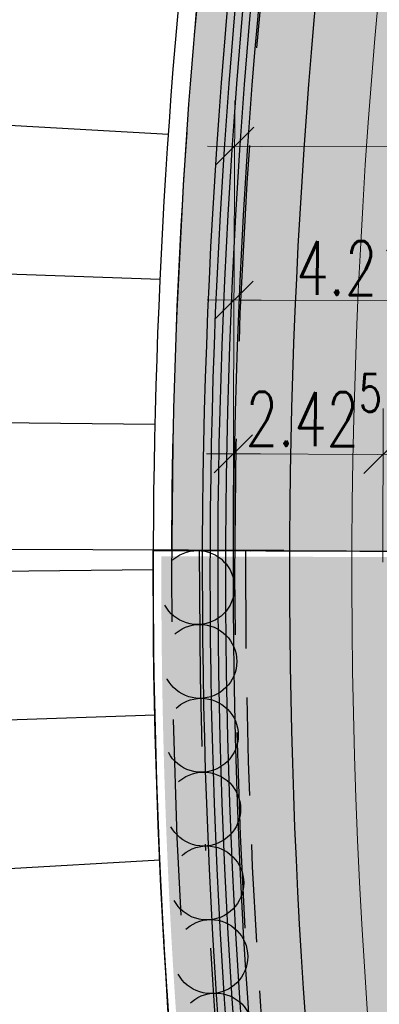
# Model space of a CAD drawing. Header units: metres. Extents: x 3458045 to 3462392, y 5482308 to 5484762.
# Tile 55 of 256: x 3459661 to 3459667, y 5483569 to 5483585. Entities that reach past the tile are written whole.
import ezdxf

# ---------------------------------------------------------------- set-up
doc = ezdxf.new("R2010")
doc.units = ezdxf.units.M
doc.header["$PDMODE"] = 3
doc.header["$PDSIZE"] = 0.1
for name, pattern in [('AUSGEZOGEN', [2, 1, 1]), ('STRICHPUNKT2', [12.7, 6.35, -3.175, 0, -3.175]), ('VERDECKT2', [4.7625, 3.175, -1.5875])]:
    doc.linetypes.add(name, pattern=pattern)
doc.layers.get('0').update_dxf_attribs({"linetype": 'CONTINUOUS'})
doc.layers.get('DEFPOINTS').update_dxf_attribs({"linetype": 'CONTINUOUS'})
for name, color, linetype in [('SP_ACHSE_8521', 7, 'CONTINUOUS'), ('SP_ACHSE_8901', 7, 'CONTINUOUS'), ('SP_ACHSE_8911', 7, 'CONTINUOUS'), ('SP_AXIS', 7, 'CONTINUOUS'), ('SP_BAUGRUBE-BÖSCHUNG', 210, 'AUSGEZOGEN'), ('SP_BAUGRUBE-VERBAU', 210, 'AUSGEZOGEN'), ('SP_Blockfugen', 2, 'STRICHPUNKT2'), ('SP_BW5xx-BrückenB44', 7, 'CONTINUOUS'), ('SP_SOLID_Trogsohle_L6', 254, 'CONTINUOUS'), ('SP_StadtbahnFluchtweg', 1, 'CONTINUOUS'), ('SP_Trogsohle_Bohrpfähle_L6', 1, 'VERDECKT2'), ('SP_Trogsohle_L6', 1, 'VERDECKT2'), ('SP_TrogTunnel-Bautoleranz', 160, 'VERDECKT2'), ('SP_Trogwand_L6', 2, 'CONTINUOUS'), ('SP_Trogwand_L7+8', 2, 'CONTINUOUS'), ('SP_Vb_Planung', 10, 'CONTINUOUS'), ('SP_VERM', 1, 'CONTINUOUS'), ('T__AXIS', 3, 'CONTINUOUS')]:
    doc.layers.add(name, color=color, linetype=linetype)
doc.layers.add('SP_HILF', color=6, linetype='CONTINUOUS', plot=False)
doc.styles.add('SP_F', font='romans.shx', dxfattribs={"width": 0.7, "bigfont": 'sp_f.shx'})
doc.linetypes.add('EISENBAHN', pattern='A,0.15,[130,ltypeshp.shx,S=0.25,R=0,X=0,Y=0],0.15', length=0.3)
doc.dimstyles.new('SOFI35$0', dxfattribs={"dimtxt": 3.5, "dimasz": 0.35, "dimexe": 0.9, "dimexo": 0.625, "dimgap": 0.945, "dimtad": 1, "dimdec": 3, "dimrnd": 0.001, "dimzin": 1, "dimdsep": 46, "dimtxsty": 'SP_F', "dimblk1": 'SOF_BEMSTR1', "dimblk2": 'SOF_BEMSTR2', "dimsah": 1, "dimcen": 3.5, "dimse1": 1, "dimse2": 1, "dimclrd": 1, "dimclre": 1, "dimclrt": 2, "dimaunit": 2, "dimazin": 0, "dimtfac": 1, "dimtdec": 3, "dimtmove": 0, "dimatfit": 3, "dimfxl": 1, "dimtolj": 1, "dimtzin": 0, "dimlwd": 0, "dimlwe": 0, "dimarcsym": 0})

# ---------------------------------------------------------------- blocks, each defined once
blk = doc.blocks.new('SOF_BEMSTR2')
at = {"color": 0, "linetype": 'ByBlock', "lineweight": -2}
for p, q in [((0, -20), (0, 8.5)), ((3.535, 3.535), (-3.535, -3.535)), ((-5, 0), (5, 0))]:
    blk.add_line(p, q, dxfattribs=at)
blk = doc.blocks.new('SOF_BEMSTR1')
at = {"color": 0, "linetype": 'ByBlock', "lineweight": -2}
for p, q in [((0, 20), (0, -8.5)), ((3.535, 3.535), (-3.535, -3.535)), ((-5, 0), (5, 0))]:
    blk.add_line(p, q, dxfattribs=at)
blk = doc.blocks.new('*D54')
at = {"layer": 'DEFPOINTS', "color": 0, "linetype": 'AUSGEZOGEN', "transparency": 16777216}
for p in [(3459664.464, 5483578.218), (3459664.459, 5483576.657), (3459666.884, 5483576.648)]:
    blk.add_point(p, dxfattribs=at)
at = {"layer": 'SP_VERM', "color": 1, "linetype": 'AUSGEZOGEN', "lineweight": 0, "transparency": 16777216}
blk.add_line((3459666.802, 5483578.209), (3459664.552, 5483578.217), dxfattribs=at)
at = {"layer": 'SP_VERM', "color": 1, "linetype": 'AUSGEZOGEN', "lineweight": 0, "transparency": 16777216, "xscale": 0.08750000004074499, "yscale": 0.08750000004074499, "zscale": 0.08750000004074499}
for name, p, rotation in [('SOF_BEMSTR1', (3459664.464, 5483578.218), 179.7931655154), ('SOF_BEMSTR2', (3459666.889, 5483578.209), 359.7931655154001)]:
    blk.add_blockref(name, p, dxfattribs=dict(at, rotation=rotation))
at = {"layer": 'SP_VERM', "color": 2, "linetype": 'AUSGEZOGEN', "transparency": 16777216, "insert": (3459665.764, 5483578.929), "char_height": 0.875, "attachment_point": 5, "rotation": 359.7932, "style": 'SP_F'}
blk.add_mtext('\\A1;\\A1;2.42{\\H.7x;\\S5^ ;}', dxfattribs=at)
blk = doc.blocks.new('*D56')
at = {"layer": 'DEFPOINTS', "color": 0, "linetype": 'AUSGEZOGEN', "transparency": 16777216}
for p in [(3459666.889, 5483578.209), (3459666.884, 5483576.648), (3459670.427, 5483576.636)]:
    blk.add_point(p, dxfattribs=at)
at = {"layer": 'SP_VERM', "color": 1, "linetype": 'AUSGEZOGEN', "lineweight": 0, "transparency": 16777216}
blk.add_line((3459670.345, 5483578.196), (3459666.977, 5483578.208), dxfattribs=at)
at = {"layer": 'SP_VERM', "color": 1, "linetype": 'AUSGEZOGEN', "lineweight": 0, "transparency": 16777216, "xscale": 0.08750000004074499, "yscale": 0.08750000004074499, "zscale": 0.08750000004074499}
for name, p, rotation in [('SOF_BEMSTR1', (3459666.889, 5483578.209), 179.7931655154), ('SOF_BEMSTR2', (3459670.433, 5483578.196), 359.7931655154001)]:
    blk.add_blockref(name, p, dxfattribs=dict(at, rotation=rotation))
at = {"layer": 'SP_VERM', "color": 2, "linetype": 'AUSGEZOGEN', "transparency": 16777216, "insert": (3459668.664, 5483578.876), "char_height": 0.875, "attachment_point": 5, "rotation": 359.7932, "style": 'SP_F'}
blk.add_mtext('\\A1;\\A1;3.54{\\H.7x;\\S4^ ;}', dxfattribs=at)
blk = doc.blocks.new('*D57')
at = {"layer": 'DEFPOINTS', "color": 0, "linetype": 'AUSGEZOGEN', "transparency": 16777216}
for p in [(3459673.176, 5483583.174), (3459664.475, 5483581.146), (3459673.168, 5483581.114)]:
    blk.add_point(p, dxfattribs=at)
at = {"layer": 'SP_VERM', "color": 1, "linetype": 'AUSGEZOGEN', "lineweight": 0, "transparency": 16777216}
blk.add_line((3459664.57, 5483583.205), (3459673.088, 5483583.174), dxfattribs=at)
at = {"layer": 'SP_VERM', "color": 1, "linetype": 'AUSGEZOGEN', "lineweight": 0, "transparency": 16777216, "xscale": 0.08750000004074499, "yscale": 0.08750000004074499, "zscale": 0.08750000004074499}
for name, p, rotation in [('SOF_BEMSTR1', (3459664.482, 5483583.205), 179.7931655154), ('SOF_BEMSTR2', (3459673.176, 5483583.174), 359.7931655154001)]:
    blk.add_blockref(name, p, dxfattribs=dict(at, rotation=rotation))
at = {"layer": 'SP_VERM', "color": 2, "linetype": 'AUSGEZOGEN', "transparency": 16777216, "insert": (3459668.832, 5483583.863), "char_height": 0.875, "attachment_point": 5, "rotation": 359.7932, "style": 'SP_F'}
blk.add_mtext('\\A1;\\A1;8.69{\\H.7x;\\S4^ ;}', dxfattribs=at)
blk = doc.blocks.new('*D58')
at = {"layer": 'DEFPOINTS', "color": 0, "linetype": 'AUSGEZOGEN', "transparency": 16777216}
for p in [(3459668.691, 5483580.696), (3459664.466, 5483578.652), (3459668.676, 5483576.642)]:
    blk.add_point(p, dxfattribs=at)
at = {"layer": 'SP_VERM', "color": 1, "linetype": 'AUSGEZOGEN', "lineweight": 0, "transparency": 16777216}
blk.add_line((3459664.561, 5483580.711), (3459668.603, 5483580.696), dxfattribs=at)
at = {"layer": 'SP_VERM', "color": 1, "linetype": 'AUSGEZOGEN', "lineweight": 0, "transparency": 16777216, "xscale": 0.08750000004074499, "yscale": 0.08750000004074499, "zscale": 0.08750000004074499}
for name, p, rotation in [('SOF_BEMSTR1', (3459664.473, 5483580.711), 179.7931655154), ('SOF_BEMSTR2', (3459668.691, 5483580.696), 359.7931655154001)]:
    blk.add_blockref(name, p, dxfattribs=dict(at, rotation=rotation))
at = {"layer": 'SP_VERM', "color": 2, "linetype": 'AUSGEZOGEN', "transparency": 16777216, "insert": (3459666.585, 5483581.377), "char_height": 0.875, "attachment_point": 5, "rotation": 359.7932, "style": 'SP_F'}
blk.add_mtext('\\A1;\\A1;4.21{\\H.7x;\\S8^ ;}', dxfattribs=at)
blk = doc.blocks.new('*U427')
at = {"color": 0, "linetype": 'ByBlock'}
for p, q in [((-5.718, 41.851), (0.763, 41.488)), ((-5.83, 39.354), (0.628, 39.138)), ((-5.885, 36.854), (0.547, 36.785)), ((-5.884, 34.354), (0.519, 34.429)), ((-5.827, 31.855), (0.544, 32.074)), ((-5.713, 29.358), (0.623, 29.718))]:
    blk.add_line(p, q, dxfattribs=at)

msp = doc.modelspace()

# ---------------------------------------------------------------- hatches: boundary and pattern name
at = {"layer": 'SP_SOLID_Trogsohle_L6'}
h = msp.add_hatch(color=256, dxfattribs=at)
h.dxf.hatch_style = 1
edge = h.paths.add_edge_path()
edge.add_line((3459678.5343, 5483604.4877), (3459680.2919, 5483609.5483))
edge.add_line((3459680.2919, 5483609.5483), (3459679.8279, 5483609.7357))
edge.add_line((3459679.8279, 5483609.7357), (3459679.3636, 5483609.9233))
edge.add_line((3459679.3636, 5483609.9233), (3459670.9247, 5483613.3329))
edge.add_line((3459670.9247, 5483613.3329), (3459669.9963, 5483613.7079))
edge.add_arc((3459779.3921, 5483575.7218), 115.8032, 160.851167, 169.130157)
edge.add_arc((3459767.0831, 5483576.2789), 103.6252, 168.149171, 179.79443)
edge.add_line((3459663.4586, 5483576.6507), (3459674.1522, 5483576.6121))
edge.add_arc((3459767.0763, 5483576.2867), 92.9247, 162.333087, 179.799366, ccw=False)
h = msp.add_hatch(color=253, dxfattribs=at)
h.dxf.hatch_style = 1
edge = h.paths.add_edge_path()
edge.add_line((3459682.6949, 5483576.1228), (3459674.2893, 5483576.5167))
edge.add_line((3459674.2893, 5483576.5167), (3459663.2959, 5483576.5564))
edge.add_arc((3459767.2204, 5483576.1835), 103.9252, 179.794427, 197.2561)
edge.add_line((3459667.9731, 5483545.3548), (3459678.4741, 5483548.6177))
edge.add_line((3459678.4741, 5483548.6177), (3459680.495, 5483548.3915))
edge.add_arc((3459252.6651, 5483596.2841), 430.5021, 353.612728, 357.315741)

# ---------------------------------------------------------------- linework, layer by layer
at = {"layer": 'SP_ACHSE_8521'}
msp.add_lwpolyline([(3459694.0808, 5483383.6589, 0.2800965), (3459702.0956, 5483470.5561, 0.0116649), (3459700.1549, 5483474.3008, 0.0099688), (3459698.0344, 5483477.9921, 0.0081562), (3459695.7815, 5483481.6042, 0.0063437), (3459693.4247, 5483485.1496, 0.0045312), (3459690.9914, 5483488.6429, 0.0027187), (3459688.5077, 5483492.1005, 0.0009062), (3459685.9989, 5483495.5401, -0.0007831), (3459683.0952, 5483499.5198, -0.0023494), (3459680.2165, 5483503.5177, -0.0039157), (3459677.3881, 5483507.5512, -0.005482), (3459674.6361, 5483511.6372, -0.0070483), (3459671.9873, 5483515.7908, -0.0086147), (3459669.47, 5483520.0252, -0.0101697), (3459667.116, 5483524.3467, -0.2255197), (3459663.8072, 5483620.7334, -0.0051343)], format="xyb", dxfattribs=at)
at = {"layer": 'SP_ACHSE_8901'}
msp.add_lwpolyline([(3459663.5917, 5483703.287, -0.0763528), (3459773.4733, 5483559.3038, -0.0026415), (3459775.3741, 5483555.7812, -0.0045692), (3459777.2239, 5483552.2315, -0.0064969), (3459778.9947, 5483548.6418, -0.0084247), (3459780.6575, 5483545.0009, -0.0103526), (3459782.1824, 5483541.3003, -0.0122805), (3459783.5383, 5483537.5346, -0.0141346), (3459784.6877, 5483533.7213, -0.0820775), (3459786.8382, 5483512.3056, -0.0039193), (3459786.7627, 5483511.2537, -0.0130302), (3459786.3551, 5483507.4265, -0.0110254), (3459785.7638, 5483503.6231, -0.0090206), (3459785.0205, 5483499.8464, -0.007016), (3459784.1565, 5483496.0954, -0.0050114), (3459783.2025, 5483492.3662, -0.0030068), (3459782.1889, 5483488.6527, -0.0010023), (3459781.1454, 5483484.9475), (3459771.4367, 5483450.6471, 0.0014127)], format="xyb", dxfattribs=at)
at = {"layer": 'SP_ACHSE_8911'}
msp.add_lwpolyline([(3459779.9669, 5483401.3496, -0.1898543), (3459772.019, 5483438.2528, -0.0048267), (3459772.1981, 5483439.2782, -0.0102194), (3459772.7329, 5483441.8661, -0.0072994), (3459773.3582, 5483444.4337, -0.0043796), (3459774.0432, 5483446.9861, -0.0014599), (3459774.758, 5483449.5304), (3459784.8281, 5483485.1076, 0.0010135), (3459785.8599, 5483488.7717, 0.0030406), (3459786.8619, 5483492.4439, 0.0050678), (3459787.8042, 5483496.1319, 0.0070949), (3459788.6565, 5483499.8416, 0.0091222), (3459789.3881, 5483503.5769, 0.0111495), (3459789.9676, 5483507.3387, 0.0096243), (3459790.2818, 5483510.1571, 0.0966281), (3459787.5873, 5483536.6729, 0.005752), (3459787.0914, 5483538.2453, 0.0123927), (3459785.7657, 5483541.9647, 0.0104385), (3459784.2716, 5483545.6199, 0.0084844), (3459782.6402, 5483549.216, 0.0065303), (3459780.9016, 5483552.7616, 0.0045764), (3459779.0846, 5483556.2677, 0.0026224), (3459777.2173, 5483559.7474, 0.0769413), (3459666.0197, 5483705.8087)], format="xyb", dxfattribs=at)
at = {"layer": 'SP_AXIS'}
for points in [[(3459779.9669, 5483401.3496, -0.1898543), (3459772.019, 5483438.2528, -0.0048267), (3459772.1981, 5483439.2782, -0.0102194), (3459772.7329, 5483441.8661, -0.0072994), (3459773.3582, 5483444.4337, -0.0043796), (3459774.0432, 5483446.9861, -0.0014599), (3459774.758, 5483449.5304), (3459784.8281, 5483485.1076, 0.0010135), (3459785.8599, 5483488.7717, 0.0030406), (3459786.8619, 5483492.4439, 0.0050678), (3459787.8042, 5483496.1319, 0.0070949), (3459788.6565, 5483499.8416, 0.0091222), (3459789.3881, 5483503.5769, 0.0111495), (3459789.9676, 5483507.3387, 0.0096243), (3459790.2818, 5483510.1571, 0.0966281), (3459787.5873, 5483536.6729, 0.005752), (3459787.0914, 5483538.2453, 0.0123927), (3459785.7657, 5483541.9647, 0.0104385), (3459784.2716, 5483545.6199, 0.0084844), (3459782.6402, 5483549.216, 0.0065303), (3459780.9016, 5483552.7616, 0.0045764), (3459779.0846, 5483556.2677, 0.0026224), (3459777.2173, 5483559.7474, 0.0769413), (3459666.0197, 5483705.8087)], [(3459663.5917, 5483703.287, -0.0763528), (3459773.4733, 5483559.3038, -0.0026415), (3459775.3741, 5483555.7812, -0.0045692), (3459777.2239, 5483552.2315, -0.0064969), (3459778.9947, 5483548.6418, -0.0084247), (3459780.6575, 5483545.0009, -0.0103526), (3459782.1824, 5483541.3003, -0.0122805), (3459783.5383, 5483537.5346, -0.0141346), (3459784.6877, 5483533.7213, -0.0820775), (3459786.8382, 5483512.3056, -0.0039193), (3459786.7627, 5483511.2537, -0.0130302), (3459786.3551, 5483507.4265, -0.0110254), (3459785.7638, 5483503.6231, -0.0090206), (3459785.0205, 5483499.8464, -0.007016), (3459784.1565, 5483496.0954, -0.0050114), (3459783.2025, 5483492.3662, -0.0030068), (3459782.1889, 5483488.6527, -0.0010023), (3459781.1454, 5483484.9475), (3459771.4367, 5483450.6471, 0.0014127)], [(3459694.0808, 5483383.6589, 0.2800965), (3459702.0956, 5483470.5561, 0.0116649), (3459700.1549, 5483474.3008, 0.0099688), (3459698.0344, 5483477.9921, 0.0081562), (3459695.7815, 5483481.6042, 0.0063437), (3459693.4247, 5483485.1496, 0.0045312), (3459690.9914, 5483488.6429, 0.0027187), (3459688.5077, 5483492.1005, 0.0009062), (3459685.9989, 5483495.5401, -0.0007831), (3459683.0952, 5483499.5198, -0.0023494), (3459680.2165, 5483503.5177, -0.0039157), (3459677.3881, 5483507.5512, -0.005482), (3459674.6361, 5483511.6372, -0.0070483), (3459671.9873, 5483515.7908, -0.0086147), (3459669.47, 5483520.0252, -0.0101697), (3459667.116, 5483524.3467, -0.2255197), (3459663.8072, 5483620.7334, -0.0051343)]]:
    msp.add_lwpolyline(points, format="xyb", dxfattribs=at)
at = {"layer": 'SP_BAUGRUBE-VERBAU'}
for points in [[(3459666.8019, 5483531.4638, -0.1571782), (3459658.8474, 5483598.9886, -0.1539058)], [(3459668.4795, 5483543.4786, -0.1327859), (3459665.3839, 5483597.6281)]]:
    msp.add_lwpolyline(points, format="xyb", dxfattribs=at)
at = {"layer": 'SP_Blockfugen'}
msp.add_line((3459658.9277, 5483576.677), (3459674.1522, 5483576.6221), dxfattribs=at)
at = {"layer": 'SP_BW5xx-BrückenB44', "color": 96}
for points in [[(3459696.0024, 5483467.3082, 0.0007946), (3459695.8953, 5483467.5286, 0.0116649), (3459694.1044, 5483470.9838, 0.0099688), (3459692.121, 5483474.4366, 0.0081562), (3459689.9872, 5483477.8577, 0.0063437), (3459687.7274, 5483481.2572, 0.0045312), (3459685.3656, 5483484.6479, 0.0027187), (3459682.9256, 5483488.0446, 0.0009062), (3459680.4316, 5483491.464, -0.0007831), (3459677.5148, 5483495.4616, -0.0023494), (3459674.5982, 5483499.5121, -0.0039157), (3459671.7078, 5483503.6341, -0.005482), (3459668.8712, 5483507.8456, -0.0070483), (3459666.1179, 5483512.1632, -0.0086147), (3459663.479, 5483516.602, -0.0101697), (3459660.9908, 5483521.1699, -0.2067745), (3459654.3611, 5483615.5275, -0.0051343)], [(3459697.0824, 5483467.8313, 0.0007946), (3459696.9736, 5483468.0551, 0.0116649), (3459695.1567, 5483471.5607, 0.0099688), (3459693.1494, 5483475.0549, 0.0081562), (3459690.9949, 5483478.5092, 0.0063437), (3459688.7182, 5483481.9341, 0.0045312), (3459686.344, 5483485.3426, 0.0027187), (3459683.8964, 5483488.75, 0.0009062), (3459681.3998, 5483492.1729, -0.0007831), (3459678.4853, 5483496.1674, -0.0023494), (3459675.5753, 5483500.2087, -0.0039157), (3459672.6957, 5483504.3153, -0.005482), (3459669.8738, 5483508.505, -0.0070483), (3459667.1386, 5483512.7941, -0.0086147), (3459664.5209, 5483517.1973, -0.0101697), (3459662.056, 5483521.7223, -0.20662), (3459655.4723, 5483615.0785, -0.0051343)], [(3459697.9824, 5483468.2672, 0.0007946), (3459697.8722, 5483468.4939, 0.0116649), (3459696.0335, 5483472.0415, 0.0099688), (3459694.0064, 5483475.5702, 0.0081562), (3459691.8347, 5483479.0522, 0.0063437), (3459689.5439, 5483482.4982, 0.0045312), (3459687.1593, 5483485.9216, 0.0027187), (3459684.7054, 5483489.3378, 0.0009062), (3459682.2067, 5483492.7636, -0.0007831), (3459679.2941, 5483496.7555, -0.0023494), (3459676.3896, 5483500.7892, -0.0039157), (3459673.5189, 5483504.883, -0.005482), (3459670.7093, 5483509.0545, -0.0070483), (3459667.9893, 5483513.3198, -0.0086147), (3459665.3892, 5483517.6934, -0.0101697), (3459662.9437, 5483522.1828, -0.2065472), (3459656.4031, 5483614.7025, -0.0051343)]]:
    msp.add_lwpolyline(points, format="xyb", dxfattribs=at)
at = {"layer": 'SP_HILF'}
for points in [[(3459678.5343, 5483604.4877), (3459680.2919, 5483609.5483), (3459679.8279, 5483609.7357), (3459679.3636, 5483609.9233), (3459670.9247, 5483613.3329), (3459669.9963, 5483613.7079, 0.0361396), (3459665.6666, 5483597.5598, 0.0508558), (3459663.4586, 5483576.6507), (3459674.1522, 5483576.6121, -0.0763589)], [(3459682.5576, 5483576.2182), (3459674.152, 5483576.6121), (3459663.1586, 5483576.6518, 0.0763387), (3459667.8358, 5483545.4502), (3459678.3368, 5483548.7131), (3459680.3577, 5483548.4869, 0.0161588)]]:
    msp.add_lwpolyline(points, format="xyb", close=True, dxfattribs=at)
at = {"layer": 'SP_StadtbahnFluchtweg'}
for points in [[(3459765.3996, 5483570.6363, 0.070515), (3459662.5516, 5483702.2071), (3459477.377, 5483880.5182, 0.0146052), (3459445.0129, 5483909.9102, 0.0024244), (3459438.9957, 5483915.0106, 0.0025682), (3459430.9457, 5483921.6955, 0.0018344), (3459422.8254, 5483928.3189, 0.0011007), (3459414.655, 5483934.9038, 0.0003669), (3459406.4537, 5483941.4738, -0.0004089), (3459399.0848, 5483947.3777, -0.0012268), (3459391.7225, 5483953.316, -0.0020447), (3459384.3865, 5483959.3127, -0.0028626), (3459377.0972, 5483965.3916, -0.0036805), (3459369.8756, 5483971.5759, -0.0033791), (3459364.3931, 5483976.408, -0.0305085), (3459321.0714, 5484020.1592), (3459314.9705, 5484027.1227)], [(3459713.8054, 5483477.8483), (3459699.0269, 5483496.8717, -0.000771), (3459695.9533, 5483500.8367, -0.0023131), (3459692.8836, 5483504.8473, -0.0038551), (3459689.8451, 5483508.9205, -0.0053972), (3459686.8643, 5483513.0744, -0.0069393), (3459683.9694, 5483517.3264, -0.0084814), (3459681.1903, 5483521.6917, -0.0100236), (3459678.5589, 5483526.1837, -0.0115658), (3459676.1094, 5483530.8125, -0.0049744), (3459675.2021, 5483532.6753, -0.1668111), (3459667.7831, 5483598.279, -0.1668111)]]:
    msp.add_lwpolyline(points, format="xyb", dxfattribs=at)
at = {"layer": 'SP_Trogsohle_Bohrpfähle_L6', "linetype": 'STRICHPUNKT2', "ltscale": 0.5}
msp.add_lwpolyline([(3459663.9086, 5483576.6491, 0.079876), (3459668.9922, 5483544.29, 0.079876)], format="xyb", dxfattribs=at)
at = {"layer": 'SP_Trogsohle_Bohrpfähle_L6', "ltscale": 0.5}
for centre in [(3459663.8803, 5483576.0497), (3459663.9178, 5483574.8525), (3459663.9413, 5483573.6541), (3459663.9787, 5483572.4569), (3459664.0301, 5483571.2598), (3459664.0952, 5483570.0659), (3459664.174, 5483568.874)]:
    msp.add_circle(centre, 0.6, dxfattribs=at)
at = {"layer": 'SP_Trogsohle_L6', "ltscale": 0.5}
msp.add_line((3459663.1586, 5483576.6518), (3459674.1522, 5483576.6121), dxfattribs=at)
for points in [[(3459663.1586, 5483576.6518, 0.0763145), (3459667.8328, 5483545.4597, 0.1312865)], [(3459664.6586, 5483576.6464, 0.0667972), (3459668.1853, 5483549.6303, 0.079876)]]:
    msp.add_lwpolyline(points, format="xyb", dxfattribs=at)
at = {"layer": 'SP_TrogTunnel-Bautoleranz'}
msp.add_lwpolyline([(3459666.6716, 5483597.3578, 0.1668118), (3459674.8871, 5483531.2602, 0.0025401), (3459675.3549, 5483530.3142, 0.0114891), (3459677.7682, 5483525.7666, 0.0099571), (3459680.3663, 5483521.3402, 0.0084252), (3459683.1175, 5483517.0247, 0.0068933), (3459685.9913, 5483512.8075, 0.0053614), (3459688.9591, 5483508.6739, 0.0038296), (3459691.9936, 5483504.6074, 0.0022977), (3459695.0687, 5483500.5899, 0.0007659), (3459698.1595, 5483496.603), (3459712.8676, 5483477.6701, 0.2011722)], format="xyb", dxfattribs=at)
at = {"layer": 'SP_Trogwand_L6', "color": 1, "linetype": 'VERDECKT2'}
msp.add_lwpolyline([(3459665.6684, 5483597.5684, 0.1668117), (3459673.966, 5483530.8104, 0.0025401), (3459674.4385, 5483529.8551, 0.0114891), (3459676.8741, 5483525.2654, 0.0019145), (3459677.3638, 5483524.3995, 0.0084252)], format="xyb", dxfattribs=at)
at = {"layer": 'SP_Trogwand_L6'}
for points in [[(3459666.1578, 5483597.4657, 0.1668117), (3459674.4153, 5483531.0298, 0.0025401), (3459674.8856, 5483530.0791, 0.0114891), (3459677.3102, 5483525.5099, 0.0099571), (3459679.9189, 5483521.0655, 0.0084252), (3459682.6796, 5483516.7351, 0.0068933), (3459685.5616, 5483512.5059, 0.0053614), (3459688.5359, 5483508.3632, 0.0038296), (3459691.5752, 5483504.2902, 0.0022977), (3459694.6533, 5483500.2689, 0.0007659), (3459697.745, 5483496.2807), (3459712.453, 5483477.348, 0.2011722)], [(3459666.6471, 5483597.363, 0.1668118), (3459674.8646, 5483531.2492, 0.0025401), (3459675.3326, 5483530.303, 0.0114891), (3459677.7464, 5483525.7544, 0.0099571), (3459680.345, 5483521.3272, 0.0084252), (3459683.0966, 5483517.0109, 0.0068933), (3459685.9708, 5483512.7932, 0.0053614), (3459688.9389, 5483508.6591, 0.0038296), (3459691.9736, 5483504.5923, 0.0022977), (3459695.0489, 5483500.5746, 0.0007659), (3459698.1397, 5483496.5877), (3459712.8479, 5483477.6548, 0.2011722)]]:
    msp.add_lwpolyline(points, format="xyb", dxfattribs=at)
at = {"layer": 'SP_Trogwand_L6', "color": 251, "linetype": 'Continuous'}
for points in [[(3459666.2801, 5483597.44, 0.1668117), (3459674.5276, 5483531.0847, 0.0025401), (3459674.9973, 5483530.135, 0.0114891), (3459677.4193, 5483525.571, 0.0099571), (3459680.0254, 5483521.1309, 0.0084252), (3459682.7838, 5483516.804, 0.0068933), (3459685.6639, 5483512.5777, 0.0053614), (3459688.6367, 5483508.4372, 0.0038296), (3459691.6748, 5483504.3657, 0.0022977), (3459694.7522, 5483500.3453, 0.0007659), (3459697.8437, 5483496.3575), (3459712.5517, 5483477.4247)], [(3459666.4024, 5483597.4143, 0.1668117), (3459674.6399, 5483531.1395, 0.0025401), (3459675.1091, 5483530.191, 0.0114891), (3459677.5283, 5483525.6321, 0.0099571), (3459680.132, 5483521.1963, 0.0084252), (3459682.8881, 5483516.873, 0.0068933), (3459685.7662, 5483512.6495, 0.0053614), (3459688.7374, 5483508.5112, 0.0038296), (3459691.7744, 5483504.4412, 0.0022977), (3459694.8511, 5483500.4218, 0.0007659), (3459697.9424, 5483496.4342), (3459712.6504, 5483477.5014)], [(3459666.5248, 5483597.3886, 0.1668118), (3459674.7523, 5483531.1943, 0.0025401), (3459675.2208, 5483530.247, 0.0114891), (3459677.6374, 5483525.6933, 0.0099571), (3459680.2385, 5483521.2617, 0.0084252), (3459682.9924, 5483516.9419, 0.0068933), (3459685.8685, 5483512.7214, 0.0053614), (3459688.8382, 5483508.5852, 0.0038296), (3459691.874, 5483504.5167, 0.0022977), (3459694.95, 5483500.4982, 0.0007659), (3459698.0411, 5483496.5109), (3459712.7491, 5483477.5781)]]:
    msp.add_lwpolyline(points, format="xyb", dxfattribs=at)
at = {"layer": 'SP_Trogwand_L7+8', "color": 1, "linetype": 'VERDECKT2'}
msp.add_lwpolyline([(3459313.5605, 5484025.8859), (3459319.6613, 5484018.9225, 0.0305905), (3459363.2672, 5483974.8987, 0.0033195), (3459368.6704, 5483970.1385, 0.0036712), (3459375.8927, 5483963.9544, 0.0028553), (3459383.1863, 5483957.8724, 0.0020395), (3459390.5307, 5483951.869, 0.0012237), (3459397.9055, 5483945.9206, 0.0004079), (3459405.2911, 5483940.0032, -0.0003675), (3459413.4813, 5483933.4418, -0.0011024), (3459421.6445, 5483926.8625, -0.0018373), (3459429.7612, 5483920.2417, -0.0025722), (3459437.8115, 5483913.5558, -0.002454), (3459443.8899, 5483908.4025, -0.014563), (3459476.0769, 5483879.1664), (3459661.2507, 5483700.8559, -0.0707095), (3459764.0019, 5483569.3047, -0.0707095)], format="xyb", dxfattribs=at)
at = {"layer": 'SP_Vb_Planung', "linetype": 'AUSGEZOGEN', "lineweight": 13, "ltscale": 13}
for points in [[(3459780.3831, 5483401.6267, -0.1898543), (3459772.5124, 5483438.1716, -0.0048267), (3459772.6898, 5483439.1874, -0.0102194), (3459773.2204, 5483441.7549, -0.0072994), (3459773.8422, 5483444.3083, -0.0043796), (3459774.525, 5483446.8523, -0.0014599), (3459775.239, 5483449.3937), (3459785.3092, 5483484.9715, 0.0010135), (3459786.3415, 5483488.6371, 0.0030406), (3459787.3451, 5483492.3152, 0.0050678), (3459788.2899, 5483496.013, 0.0070949), (3459789.1454, 5483499.7366, 0.0091222), (3459789.8804, 5483503.4898, 0.0111495), (3459790.4634, 5483507.2736, 0.0096243), (3459790.7797, 5483510.1112, 0.0966281), (3459788.0659, 5483536.8178, 0.005752), (3459787.5665, 5483538.4011, 0.0123927), (3459786.2324, 5483542.1442, 0.0104385), (3459784.7304, 5483545.8187, 0.0084844), (3459783.092, 5483549.4303, 0.0065303), (3459781.3476, 5483552.9876, 0.0045764), (3459779.5264, 5483556.5018, 0.0026224), (3459777.6566, 5483559.9861, 0.0769413), (3459666.3666, 5483706.1689)], [(3459779.5507, 5483401.0725, -0.1898543), (3459771.5256, 5483438.334, -0.0048267), (3459771.7064, 5483439.369, -0.0102194), (3459772.2455, 5483441.9773, -0.0072994), (3459772.8741, 5483444.5591, -0.0043796), (3459773.5614, 5483447.1199, -0.0014599), (3459774.277, 5483449.667), (3459784.347, 5483485.2438, 0.0010135), (3459785.3783, 5483488.9062, 0.0030406), (3459786.3787, 5483492.5726, 0.0050678), (3459787.3185, 5483496.2507, 0.0070949), (3459788.1677, 5483499.9466, 0.0091222), (3459788.8957, 5483503.664, 0.0111495), (3459789.4719, 5483507.4038, 0.0096243), (3459789.7839, 5483510.2029, 0.0966281), (3459787.1088, 5483536.5281, 0.005752), (3459786.6163, 5483538.0894, 0.0123927), (3459785.299, 5483541.7852, 0.0104385), (3459783.8128, 5483545.4211, 0.0084844), (3459782.1884, 5483549.0017, 0.0065303), (3459780.4555, 5483552.5356, 0.0045764), (3459778.6428, 5483556.0336, 0.0026224), (3459776.7779, 5483559.5086, 0.0769413), (3459665.6729, 5483705.4486)], [(3459663.9385, 5483703.6472, -0.0763528), (3459773.9123, 5483559.5433, -0.0026415), (3459775.8154, 5483556.0163, -0.0045692), (3459777.6694, 5483552.4585, -0.0064969), (3459779.4459, 5483548.8571, -0.0084247), (3459781.1157, 5483545.201, -0.0103526), (3459782.6485, 5483541.4812, -0.0122805), (3459784.0127, 5483537.6924, -0.0141346), (3459785.1703, 5483533.852, -0.0820775), (3459787.3372, 5483512.2737, -0.0039193), (3459787.2612, 5483511.214, -0.0130302), (3459786.8507, 5483507.3606, -0.0110254), (3459786.256, 5483503.5354, -0.0090206), (3459785.5093, 5483499.741, -0.007016), (3459784.6421, 5483495.9763, -0.0050114), (3459783.6857, 5483492.2374, -0.0030068), (3459782.6704, 5483488.5182, -0.0010023), (3459781.6264, 5483484.811), (3459771.9178, 5483450.5109, 0.0014127)], [(3459663.2449, 5483702.9268, -0.0763528), (3459773.0344, 5483559.0643, -0.0026415), (3459774.9329, 5483555.546, -0.0045692), (3459776.7784, 5483552.0045, -0.0064969), (3459778.5434, 5483548.4264, -0.0084247), (3459780.1992, 5483544.8009, -0.0103526), (3459781.7163, 5483541.1194, -0.0122805), (3459783.0638, 5483537.3768, -0.0141346), (3459784.2051, 5483533.5906, -0.0820775), (3459786.3392, 5483512.3374, -0.0039193), (3459786.2643, 5483511.2934, -0.0130302), (3459785.8594, 5483507.4924, -0.0110254), (3459785.2715, 5483503.7108, -0.0090206), (3459784.5318, 5483499.9518, -0.007016), (3459783.6709, 5483496.2145, -0.0050114), (3459782.7194, 5483492.495, -0.0030068), (3459781.7073, 5483488.7873, -0.0010023), (3459780.6644, 5483485.084), (3459770.9556, 5483450.7832, 0.0014127)], [(3459675.2472, 5483617.5909, 0.2228231), (3459676.5944, 5483532.0938, 0.0025401), (3459677.0537, 5483531.1652, 0.0114891), (3459679.4256, 5483526.6956, 0.0099571), (3459681.9854, 5483522.3345, 0.0084252), (3459684.7022, 5483518.0729, 0.0068933), (3459687.5465, 5483513.899, 0.0053614), (3459690.4905, 5483509.7985, 0.0038296), (3459693.5076, 5483505.7553, 0.0022977), (3459696.5721, 5483501.7517, 0.0007659), (3459699.6593, 5483497.7694), (3459830.8772, 5483328.8604, 0.2011722), (3459853.784, 5483315.9484, 0.0012629)]]:
    msp.add_lwpolyline(points, format="xyb", dxfattribs=at)
at = {"layer": 'SP_Vb_Planung', "linetype": 'EISENBAHN', "lineweight": 13, "ltscale": 13}
for points in [[(3459779.9669, 5483401.3496, -0.1898543), (3459772.019, 5483438.2528, -0.0048267), (3459772.1981, 5483439.2782, -0.0102194), (3459772.7329, 5483441.8661, -0.0072994), (3459773.3582, 5483444.4337, -0.0043796), (3459774.0432, 5483446.9861, -0.0014599), (3459774.758, 5483449.5304), (3459784.8281, 5483485.1076, 0.0010135), (3459785.8599, 5483488.7717, 0.0030406), (3459786.8619, 5483492.4439, 0.0050678), (3459787.8042, 5483496.1319, 0.0070949), (3459788.6565, 5483499.8416, 0.0091222), (3459789.3881, 5483503.5769, 0.0111495), (3459789.9676, 5483507.3387, 0.0096243), (3459790.2818, 5483510.1571, 0.0966281), (3459787.5873, 5483536.6729, 0.005752), (3459787.0914, 5483538.2453, 0.0123927), (3459785.7657, 5483541.9647, 0.0104385), (3459784.2716, 5483545.6199, 0.0084844), (3459782.6402, 5483549.216, 0.0065303), (3459780.9016, 5483552.7616, 0.0045764), (3459779.0846, 5483556.2677, 0.0026224), (3459777.2173, 5483559.7474, 0.0769413), (3459666.0197, 5483705.8087)], [(3459663.5917, 5483703.287, -0.0763528), (3459773.4733, 5483559.3038, -0.0026415), (3459775.3741, 5483555.7812, -0.0045692), (3459777.2239, 5483552.2315, -0.0064969), (3459778.9947, 5483548.6418, -0.0084247), (3459780.6575, 5483545.0009, -0.0103526), (3459782.1824, 5483541.3003, -0.0122805), (3459783.5383, 5483537.5346, -0.0141346), (3459784.6877, 5483533.7213, -0.0820775), (3459786.8382, 5483512.3056, -0.0039193), (3459786.7627, 5483511.2537, -0.0130302), (3459786.3551, 5483507.4265, -0.0110254), (3459785.7638, 5483503.6231, -0.0090206), (3459785.0205, 5483499.8464, -0.007016), (3459784.1565, 5483496.0954, -0.0050114), (3459783.2025, 5483492.3662, -0.0030068), (3459782.1889, 5483488.6527, -0.0010023), (3459781.1454, 5483484.9475), (3459771.4367, 5483450.6471, 0.0014127)]]:
    msp.add_lwpolyline(points, format="xyb", dxfattribs=at)
at = {"layer": 'SP_VERM', "color": 3, "linetype": 'AUSGEZOGEN'}
msp.add_lwpolyline([(3459658.5897, 5483618.3165, 0.208935), (3459662.529, 5483525.2258, 0.0025401), (3459663.059, 5483524.1544, 0.0114891), (3459665.7715, 5483519.0425, 0.0099571), (3459668.6468, 5483514.1438, 0.0084252), (3459671.6471, 5483509.4375, 0.0068933), (3459674.7344, 5483504.907, 0.0053614), (3459677.8742, 5483500.5338, 0.0038296), (3459681.0347, 5483496.2984, 0.0022977), (3459684.1867, 5483492.1806, 0.0007659), (3459687.3032, 5483488.1604), (3459708.5828, 5483460.7685)], format="xyb", dxfattribs=at)
at = {"layer": 'T__AXIS'}
msp.add_lwpolyline([(3459778.5101, 5483400.3795, -0.1903342), (3459770.3083, 5483438.634, -0.0047478), (3459770.4922, 5483439.6766, -0.01005), (3459771.0392, 5483442.3074, -0.0071784), (3459771.6766, 5483444.918, -0.004307), (3459772.3738, 5483447.5133, -0.0014357), (3459773.1007, 5483450.1004), (3459783.1886, 5483485.7402, 0.0010265), (3459784.2072, 5483489.3579, 0.0030796), (3459785.1961, 5483492.9837, 0.0051327), (3459786.1253, 5483496.6253, 0.0071859), (3459786.9645, 5483500.2887, 0.0092391), (3459787.6829, 5483503.9775, 0.0112924), (3459788.2492, 5483507.6926, 0.0097473), (3459788.5535, 5483510.4758, 0.0955136), (3459785.9526, 5483536.0318, 0.0058171), (3459785.4666, 5483537.583, 0.0125278), (3459784.1652, 5483541.2521, 0.0105457), (3459782.6959, 5483544.8573, 0.0085637), (3459781.0898, 5483548.4038, 0.0065817), (3459779.3771, 5483551.9001, 0.0045998), (3459777.5866, 5483555.3573, 0.0026179), (3459775.7464, 5483558.7883, 0.0770008), (3459664.8059, 5483704.5483)], format="xyb", dxfattribs=at)

# ---------------------------------------------------------------- block references
at = {"layer": 'SP_BAUGRUBE-BÖSCHUNG'}
msp.add_blockref('*U427', (3459662.6485, 5483541.9139), dxfattribs=at)

# ---------------------------------------------------------------- dimensions: what is measured, and where the dimension line sits
at = {"layer": 'SP_VERM', "linetype": 'AUSGEZOGEN'}
for base, p1, p2, text, picture, middle in [((3459673.1759, 5483583.1736), (3459664.4748, 5483581.1458), (3459673.1685, 5483581.1144), '\\A1;8.69{\\H.7x;\\S4^ ;}', '*D57', (3459668.8315, 5483583.863)), ((3459668.691, 5483580.696), (3459664.4658, 5483578.652), (3459668.6764, 5483576.6418), '\\A1;4.21{\\H.7x;\\S8^ ;}', '*D58', (3459666.5846, 5483581.3774))]:
    dim = msp.add_linear_dim(base=base, p1=p1, p2=p2, angle=359.79317, text=text, dimstyle='SOFI35$0', dxfattribs=at)
    dim.commit()
    dim.dimension.update_dxf_attribs({"geometry": picture, "text_midpoint": middle})
dim = msp.add_linear_dim(base=(3459664.4643, 5483578.2175), p1=(3459666.8836, 5483576.6483), p2=(3459664.4586, 5483576.6571), angle=359.79317, text='\\A1;2.42{\\H.7x;\\S5^ ;}', dimstyle='SOFI35$0', override={"dimblk1": 'SOF_BEMSTR2', "dimblk2": 'SOF_BEMSTR1', "dimtmove": 2}, dxfattribs=at)
dim.commit()
dim.dimension.update_dxf_attribs({"geometry": '*D54', "text_midpoint": (3459665.7637, 5483578.9287), "dimtype": 160})
dim = msp.add_linear_dim(base=(3459666.8892, 5483578.2088), p1=(3459670.4273, 5483576.6355), p2=(3459666.8836, 5483576.6483), angle=359.79317, text='\\A1;3.54{\\H.7x;\\S4^ ;}', dimstyle='SOFI35$0', override={"dimblk1": 'SOF_BEMSTR2', "dimblk2": 'SOF_BEMSTR1'}, dxfattribs=at)
dim.commit()
dim.dimension.update_dxf_attribs({"geometry": '*D56', "text_midpoint": (3459668.6635, 5483578.8761)})

doc.saveas('drawing.dxf')
